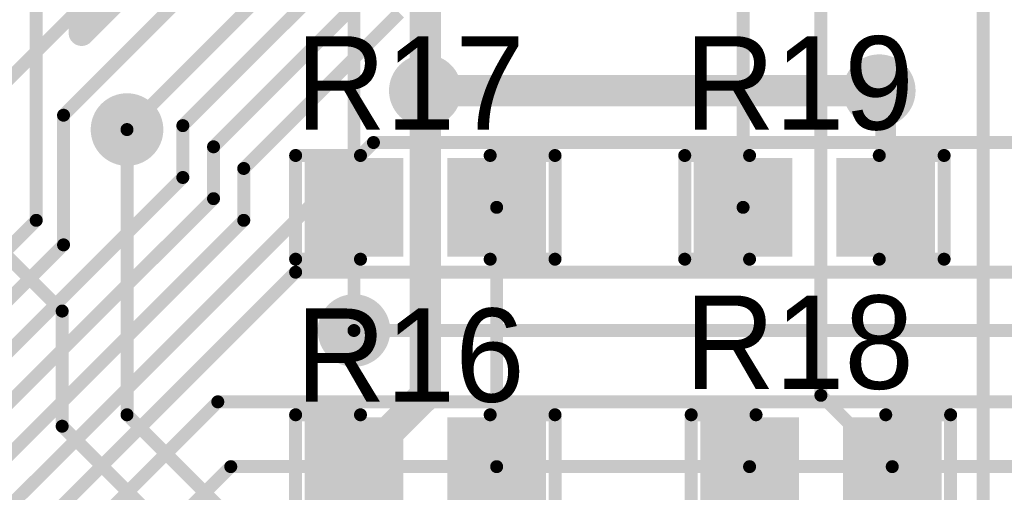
# Model space of a CAD drawing. Extents: x 11.97 to 13.92, y 4.15 to 5.65.
# Tile 45 of 52: x 13.09 to 13.47, y 4.82 to 5. Entities that reach past the tile are written whole.
import ezdxf

# ---------------------------------------------------------------- set-up
doc = ezdxf.new("R2010")
doc.units = 0
doc.layers.get('0').update_dxf_attribs({"linetype": 'CONTINUOUS'})
for name, color, linetype in [('BOTTOMLAYER', 5, 'CONTINUOUS'), ('BOTTOMSOLDER', 6, 'CONTINUOUS'), ('TOPLAYER', 1, 'CONTINUOUS'), ('TOPOVERLAY', 2, 'CONTINUOUS'), ('TOPPASTE', 8, 'CONTINUOUS'), ('TOPSOLDER', 216, 'CONTINUOUS')]:
    doc.layers.add(name, color=color, linetype=linetype)

# ---------------------------------------------------------------- blocks, each defined once
blk = doc.blocks.new('0603R_18')
at = {"layer": 'TOPLAYER'}
for points in [[(-0.0125, 0.015), (-0.0425, 0.015), (-0.0125, -0.015), (-0.0425, -0.015)], [(0.0425, 0.015), (0.0125, 0.015), (0.0425, -0.015), (0.0125, -0.015)]]:
    blk.add_solid(points, dxfattribs=at)
at = {"layer": 'TOPOVERLAY', "const_width": 0.005}
for points in [[(-0.05, -0.02), (-0.05, 0.02)], [(-0.05, 0.02), (-0.025, 0.02)], [(0.025, 0.02), (0.05, 0.02)], [(0.05, -0.02), (0.05, 0.02)], [(-0.05, -0.02), (-0.025, -0.02)], [(0.025, -0.02), (0.05, -0.02)]]:
    blk.add_lwpolyline(points, dxfattribs=at)
at = {"layer": 'TOPOVERLAY', "const_width": 0.0025}
for points in [[(-0.05125, 0.02, 1), (-0.04875, 0.02, 1)], [(-0.05125, 0.02, 1), (-0.04875, 0.02, 1)], [(-0.02625, 0.02, 1), (-0.02375, 0.02, 1)], [(0.02375, 0.02, 1), (0.02625, 0.02, 1)], [(0.04875, 0.02, 1), (0.05125, 0.02, 1)], [(0.04875, 0.02, 1), (0.05125, 0.02, 1)], [(-0.05125, -0.02, 1), (-0.04875, -0.02, 1)], [(-0.05125, -0.02, 1), (-0.04875, -0.02, 1)], [(-0.02625, -0.02, 1), (-0.02375, -0.02, 1)], [(0.02375, -0.02, 1), (0.02625, -0.02, 1)], [(0.04875, -0.02, 1), (0.05125, -0.02, 1)], [(0.04875, -0.02, 1), (0.05125, -0.02, 1)]]:
    blk.add_lwpolyline(points, format="xyb", close=True, dxfattribs=at)
at = {"layer": 'TOPPASTE'}
for points in [[(-0.0125, 0.015), (-0.0425, 0.015), (-0.0125, -0.015), (-0.0425, -0.015)], [(0.0425, 0.015), (0.0125, 0.015), (0.0425, -0.015), (0.0125, -0.015)]]:
    blk.add_solid(points, dxfattribs=at)
at = {"layer": 'TOPSOLDER'}
for points in [[(-0.0085, 0.019), (-0.0465, 0.019), (-0.0085, -0.019), (-0.0465, -0.019)], [(0.0465, 0.019), (0.0085, 0.019), (0.0465, -0.019), (0.0085, -0.019)]]:
    blk.add_solid(points, dxfattribs=at)
blk = doc.blocks.new('0603R_23')
at = {"layer": 'TOPLAYER'}
for points in [[(-0.0125, 0.015), (-0.0425, 0.015), (-0.0125, -0.015), (-0.0425, -0.015)], [(0.0425, 0.015), (0.0125, 0.015), (0.0425, -0.015), (0.0125, -0.015)]]:
    blk.add_solid(points, dxfattribs=at)
at = {"layer": 'TOPOVERLAY', "const_width": 0.005}
for points in [[(-0.05, 0.02), (-0.05, -0.02)], [(-0.025, 0.02), (-0.05, 0.02)], [(0.05, 0.02), (0.025, 0.02)], [(0.05, 0.02), (0.05, -0.02)], [(-0.025, -0.02), (-0.05, -0.02)], [(0.05, -0.02), (0.025, -0.02)]]:
    blk.add_lwpolyline(points, dxfattribs=at)
at = {"layer": 'TOPOVERLAY', "const_width": 0.0025}
for points in [[(-0.05125, 0.02, 1), (-0.04875, 0.02, 1)], [(-0.05125, 0.02, 1), (-0.04875, 0.02, 1)], [(-0.02625, 0.02, 1), (-0.02375, 0.02, 1)], [(0.02375, 0.02, 1), (0.02625, 0.02, 1)], [(0.04875, 0.02, 1), (0.05125, 0.02, 1)], [(0.04875, 0.02, 1), (0.05125, 0.02, 1)], [(-0.05125, -0.02, 1), (-0.04875, -0.02, 1)], [(-0.05125, -0.02, 1), (-0.04875, -0.02, 1)], [(-0.02625, -0.02, 1), (-0.02375, -0.02, 1)], [(0.02375, -0.02, 1), (0.02625, -0.02, 1)], [(0.04875, -0.02, 1), (0.05125, -0.02, 1)], [(0.04875, -0.02, 1), (0.05125, -0.02, 1)]]:
    blk.add_lwpolyline(points, format="xyb", close=True, dxfattribs=at)
at = {"layer": 'TOPPASTE'}
for points in [[(-0.0125, 0.015), (-0.0425, 0.015), (-0.0125, -0.015), (-0.0425, -0.015)], [(0.0425, 0.015), (0.0125, 0.015), (0.0425, -0.015), (0.0125, -0.015)]]:
    blk.add_solid(points, dxfattribs=at)
at = {"layer": 'TOPSOLDER'}
for points in [[(-0.0085, 0.019), (-0.0465, 0.019), (-0.0085, -0.019), (-0.0465, -0.019)], [(0.0465, 0.019), (0.0085, 0.019), (0.0465, -0.019), (0.0085, -0.019)]]:
    blk.add_solid(points, dxfattribs=at)
blk = doc.blocks.new('0603R_27')
at = {"layer": 'TOPLAYER'}
for points in [[(-0.0125, 0.015), (-0.0425, 0.015), (-0.0125, -0.015), (-0.0425, -0.015)], [(0.0425, 0.015), (0.0125, 0.015), (0.0425, -0.015), (0.0125, -0.015)]]:
    blk.add_solid(points, dxfattribs=at)
at = {"layer": 'TOPOVERLAY', "const_width": 0.005}
for points in [[(-0.05, -0.02), (-0.05, 0.02)], [(-0.05, 0.02), (-0.025, 0.02)], [(0.025, 0.02), (0.05, 0.02)], [(0.05, -0.02), (0.05, 0.02)], [(-0.05, -0.02), (-0.025, -0.02)], [(0.025, -0.02), (0.05, -0.02)]]:
    blk.add_lwpolyline(points, dxfattribs=at)
at = {"layer": 'TOPOVERLAY', "const_width": 0.0025}
for points in [[(-0.05125, 0.02, 1), (-0.04875, 0.02, 1)], [(-0.05125, 0.02, 1), (-0.04875, 0.02, 1)], [(-0.02625, 0.02, 1), (-0.02375, 0.02, 1)], [(0.02375, 0.02, 1), (0.02625, 0.02, 1)], [(0.04875, 0.02, 1), (0.05125, 0.02, 1)], [(0.04875, 0.02, 1), (0.05125, 0.02, 1)], [(-0.05125, -0.02, 1), (-0.04875, -0.02, 1)], [(-0.05125, -0.02, 1), (-0.04875, -0.02, 1)], [(-0.02625, -0.02, 1), (-0.02375, -0.02, 1)], [(0.02375, -0.02, 1), (0.02625, -0.02, 1)], [(0.04875, -0.02, 1), (0.05125, -0.02, 1)], [(0.04875, -0.02, 1), (0.05125, -0.02, 1)]]:
    blk.add_lwpolyline(points, format="xyb", close=True, dxfattribs=at)
at = {"layer": 'TOPPASTE'}
for points in [[(-0.0125, 0.015), (-0.0425, 0.015), (-0.0125, -0.015), (-0.0425, -0.015)], [(0.0425, 0.015), (0.0125, 0.015), (0.0425, -0.015), (0.0125, -0.015)]]:
    blk.add_solid(points, dxfattribs=at)
at = {"layer": 'TOPSOLDER'}
for points in [[(-0.0085, 0.019), (-0.0465, 0.019), (-0.0085, -0.019), (-0.0465, -0.019)], [(0.0465, 0.019), (0.0085, 0.019), (0.0465, -0.019), (0.0085, -0.019)]]:
    blk.add_solid(points, dxfattribs=at)
blk = doc.blocks.new('0603R_28')
at = {"layer": 'TOPLAYER'}
for points in [[(-0.0125, 0.015), (-0.0425, 0.015), (-0.0125, -0.015), (-0.0425, -0.015)], [(0.0425, 0.015), (0.0125, 0.015), (0.0425, -0.015), (0.0125, -0.015)]]:
    blk.add_solid(points, dxfattribs=at)
at = {"layer": 'TOPOVERLAY', "const_width": 0.005}
for points in [[(-0.05, -0.02), (-0.05, 0.02)], [(-0.05, 0.02), (-0.025, 0.02)], [(0.025, 0.02), (0.05, 0.02)], [(0.05, -0.02), (0.05, 0.02)], [(-0.05, -0.02), (-0.025, -0.02)], [(0.025, -0.02), (0.05, -0.02)]]:
    blk.add_lwpolyline(points, dxfattribs=at)
at = {"layer": 'TOPOVERLAY', "const_width": 0.0025}
for points in [[(-0.05125, 0.02, 1), (-0.04875, 0.02, 1)], [(-0.05125, 0.02, 1), (-0.04875, 0.02, 1)], [(-0.02625, 0.02, 1), (-0.02375, 0.02, 1)], [(0.02375, 0.02, 1), (0.02625, 0.02, 1)], [(0.04875, 0.02, 1), (0.05125, 0.02, 1)], [(0.04875, 0.02, 1), (0.05125, 0.02, 1)], [(-0.05125, -0.02, 1), (-0.04875, -0.02, 1)], [(-0.05125, -0.02, 1), (-0.04875, -0.02, 1)], [(-0.02625, -0.02, 1), (-0.02375, -0.02, 1)], [(0.02375, -0.02, 1), (0.02625, -0.02, 1)], [(0.04875, -0.02, 1), (0.05125, -0.02, 1)], [(0.04875, -0.02, 1), (0.05125, -0.02, 1)]]:
    blk.add_lwpolyline(points, format="xyb", close=True, dxfattribs=at)
at = {"layer": 'TOPPASTE'}
for points in [[(-0.0125, 0.015), (-0.0425, 0.015), (-0.0125, -0.015), (-0.0425, -0.015)], [(0.0425, 0.015), (0.0125, 0.015), (0.0425, -0.015), (0.0125, -0.015)]]:
    blk.add_solid(points, dxfattribs=at)
at = {"layer": 'TOPSOLDER'}
for points in [[(-0.0085, 0.019), (-0.0465, 0.019), (-0.0085, -0.019), (-0.0465, -0.019)], [(0.0465, 0.019), (0.0085, 0.019), (0.0465, -0.019), (0.0085, -0.019)]]:
    blk.add_solid(points, dxfattribs=at)

msp = doc.modelspace()

# ---------------------------------------------------------------- linework, layer by layer
at = {"layer": 'BOTTOMLAYER'}
for points, const_width in [([(13.1175, 4.992249), (13.269718, 5.144466)], 0.01), ([(13.110527, 4.960527), (13.285, 5.135)], 0.005), ([(13.135, 4.955), (13.25, 5.07)], 0.005), ([(13.156519, 4.956519), (13.25, 5.05)], 0.005), ([(13.168351, 4.948351), (13.25, 5.03)], 0.005), ([(13.1, 4.92), (13.1, 5.02)], 0.005), ([(13.12, 4.994749), (13.12, 5.015251)], 0.01), ([(13.1175, 4.992249), (13.1175, 5.012751)], 0.01), ([(13.1175, 5), (13.125251, 5)], 0.01), ([(13.18, 4.94), (13.24, 5)], 0.005), ([(13.25, 4.97), (13.425, 4.97)], 0.012), ([(13.110527, 4.910527), (13.110527, 4.960527)], 0.005), ([(13.156519, 4.936519), (13.156519, 4.956519)], 0.005), ([(12.925, 4.645), (13.23, 4.95)], 0.005), ([(13.168351, 4.928351), (13.168351, 4.948351)], 0.005), ([(13.23, 4.95), (13.6, 4.95)], 0.005), ([(13.18, 4.92), (13.18, 4.94)], 0.005), ([(12.895, 4.675), (13.156519, 4.936519)], 0.005), ([(12.905, 4.665), (13.168351, 4.928351)], 0.005), ([(12.875, 4.695), (13.1, 4.92)], 0.005), ([(12.915, 4.655), (13.18, 4.92)], 0.005), ([(12.885, 4.685), (13.110527, 4.910527)], 0.005), ([(12.935, 4.635), (13.2, 4.9)], 0.005), ([(13.2, 4.9), (13.55, 4.9)], 0.005), ([(13.2225, 4.8775), (13.4975, 4.8775)], 0.005), ([(12.945, 4.625), (13.17, 4.85)], 0.005), ([(13.17, 4.85), (13.6, 4.85)], 0.005), ([(12.965, 4.615), (13.175, 4.825)], 0.005), ([(13.175, 4.825), (13.525, 4.825)], 0.005)]:
    msp.add_lwpolyline(points, dxfattribs=dict(at, const_width=const_width))
for points, const_width in [([(13.115, 5, 1), (13.12, 5, 1)], 0.005), ([(13.122751, 5, 1), (13.127751, 5, 1)], 0.005), ([(13.1175, 4.994749, 1), (13.1225, 4.994749, 1)], 0.005), ([(13.115, 4.992249, 1), (13.12, 4.992249, 1)], 0.005), ([(13.115, 4.992249, 1), (13.12, 4.992249, 1)], 0.005), ([(13.247, 4.97, 1), (13.253, 4.97, 1)], 0.006), ([(13.422, 4.97, 1), (13.428, 4.97, 1)], 0.006), ([(13.109277, 4.960527, 1), (13.111777, 4.960527, 1)], 0.0025), ([(13.109277, 4.960527, 1), (13.111777, 4.960527, 1)], 0.0025), ([(13.13375, 4.955, 1), (13.13625, 4.955, 1)], 0.0025), ([(13.155269, 4.956519, 1), (13.157769, 4.956519, 1)], 0.0025), ([(13.155269, 4.956519, 1), (13.157769, 4.956519, 1)], 0.0025), ([(13.167101, 4.948351, 1), (13.169601, 4.948351, 1)], 0.0025), ([(13.167101, 4.948351, 1), (13.169601, 4.948351, 1)], 0.0025), ([(13.22875, 4.95, 1), (13.23125, 4.95, 1)], 0.0025), ([(13.22875, 4.95, 1), (13.23125, 4.95, 1)], 0.0025), ([(13.17875, 4.94, 1), (13.18125, 4.94, 1)], 0.0025), ([(13.17875, 4.94, 1), (13.18125, 4.94, 1)], 0.0025), ([(13.155269, 4.936519, 1), (13.157769, 4.936519, 1)], 0.0025), ([(13.155269, 4.936519, 1), (13.157769, 4.936519, 1)], 0.0025), ([(13.167101, 4.928351, 1), (13.169601, 4.928351, 1)], 0.0025), ([(13.167101, 4.928351, 1), (13.169601, 4.928351, 1)], 0.0025), ([(13.09875, 4.92, 1), (13.10125, 4.92, 1)], 0.0025), ([(13.09875, 4.92, 1), (13.10125, 4.92, 1)], 0.0025), ([(13.17875, 4.92, 1), (13.18125, 4.92, 1)], 0.0025), ([(13.17875, 4.92, 1), (13.18125, 4.92, 1)], 0.0025), ([(13.109277, 4.910527, 1), (13.111777, 4.910527, 1)], 0.0025), ([(13.109277, 4.910527, 1), (13.111777, 4.910527, 1)], 0.0025), ([(13.19875, 4.9, 1), (13.20125, 4.9, 1)], 0.0025), ([(13.19875, 4.9, 1), (13.20125, 4.9, 1)], 0.0025), ([(13.22125, 4.8775, 1), (13.22375, 4.8775, 1)], 0.0025), ([(13.16875, 4.85, 1), (13.17125, 4.85, 1)], 0.0025), ([(13.16875, 4.85, 1), (13.17125, 4.85, 1)], 0.0025), ([(13.17375, 4.825, 1), (13.17625, 4.825, 1)], 0.0025), ([(13.17375, 4.825, 1), (13.17625, 4.825, 1)], 0.0025)]:
    msp.add_lwpolyline(points, format="xyb", close=True, dxfattribs=dict(at, const_width=const_width))
at = {"layer": 'BOTTOMSOLDER', "const_width": 0.014}
for points in [[(13.243, 4.97, 1), (13.257, 4.97, 1)], [(13.418, 4.97, 1), (13.432, 4.97, 1)], [(13.128, 4.955, 1), (13.142, 4.955, 1)], [(13.2155, 4.8775, 1), (13.2295, 4.8775, 1)]]:
    msp.add_lwpolyline(points, format="xyb", close=True, dxfattribs=at)
at = {"layer": 'TOPLAYER'}
for points, const_width in [([(13.25, 4.8525), (13.25, 5.325)], 0.012), ([(13.4025, 4.8525), (13.4025, 5.075)], 0.005), ([(13.465, 4.7625), (13.465, 5.075)], 0.005), ([(13.2225, 4.8775), (13.2225, 5.025)], 0.005), ([(13.0675, 4.9525), (13.1375, 5.0225)], 0.005), ([(13.3725, 4.925), (13.3725, 5.0225)], 0.005), ([(13.4275, 4.925), (13.4275, 4.9725)], 0.008), ([(13.135, 4.845), (13.135, 4.955)], 0.005), ([(13.07, 4.925), (13.11, 4.885)], 0.005), ([(13.2775, 4.8025), (13.2775, 4.925)], 0.005), ([(13.11, 4.840592), (13.11, 4.885)], 0.005), ([(13.2225, 4.825), (13.25, 4.8525)], 0.012), ([(13.4025, 4.8525), (13.43, 4.825)], 0.005), ([(13.135, 4.845), (13.18, 4.8)], 0.005), ([(13.11, 4.840592), (13.150296, 4.800296)], 0.005), ([(13.2775, 4.825), (13.375, 4.825)], 0.005)]:
    msp.add_lwpolyline(points, dxfattribs=dict(at, const_width=const_width))
for points, const_width in [([(13.4255, 4.9725, 1), (13.4295, 4.9725, 1)], 0.004), ([(13.13375, 4.955, 1), (13.13625, 4.955, 1)], 0.0025), ([(13.27625, 4.925, 1), (13.27875, 4.925, 1)], 0.0025), ([(13.37125, 4.925, 1), (13.37375, 4.925, 1)], 0.0025), ([(13.4255, 4.925, 1), (13.4295, 4.925, 1)], 0.004), ([(13.10875, 4.885, 1), (13.11125, 4.885, 1)], 0.0025), ([(13.10875, 4.885, 1), (13.11125, 4.885, 1)], 0.0025), ([(13.22125, 4.8775, 1), (13.22375, 4.8775, 1)], 0.0025), ([(13.247, 4.8525, 1), (13.253, 4.8525, 1)], 0.006), ([(13.247, 4.8525, 1), (13.253, 4.8525, 1)], 0.006), ([(13.40125, 4.8525, 1), (13.40375, 4.8525, 1)], 0.0025), ([(13.40125, 4.8525, 1), (13.40375, 4.8525, 1)], 0.0025), ([(13.13375, 4.845, 1), (13.13625, 4.845, 1)], 0.0025), ([(13.13375, 4.845, 1), (13.13625, 4.845, 1)], 0.0025), ([(13.10875, 4.840592, 1), (13.11125, 4.840592, 1)], 0.0025), ([(13.10875, 4.840592, 1), (13.11125, 4.840592, 1)], 0.0025), ([(13.2195, 4.825, 1), (13.2255, 4.825, 1)], 0.006), ([(13.27625, 4.825, 1), (13.27875, 4.825, 1)], 0.0025), ([(13.37375, 4.825, 1), (13.37625, 4.825, 1)], 0.0025), ([(13.42875, 4.825, 1), (13.43125, 4.825, 1)], 0.0025)]:
    msp.add_lwpolyline(points, format="xyb", close=True, dxfattribs=dict(at, const_width=const_width))
at = {"layer": 'TOPSOLDER', "const_width": 0.014}
for points in [[(13.243, 4.97, 1), (13.257, 4.97, 1)], [(13.418, 4.97, 1), (13.432, 4.97, 1)], [(13.128, 4.955, 1), (13.142, 4.955, 1)], [(13.2155, 4.8775, 1), (13.2295, 4.8775, 1)]]:
    msp.add_lwpolyline(points, format="xyb", close=True, dxfattribs=at)

# ---------------------------------------------------------------- block references
for name, p, rotation in [('0603R_28', (13.25, 4.925), 360), ('0603R_23', (13.4, 4.925), 180)]:
    msp.add_blockref(name, p, dxfattribs=dict(rotation=rotation))
for name, p in [('0603R_27', (13.25, 4.825)), ('0603R_18', (13.4025, 4.825))]:
    msp.add_blockref(name, p)

# ---------------------------------------------------------------- texts
at = {"layer": 'TOPOVERLAY'}
for s, p in [('R19', (13.35, 4.955)), ('R17', (13.2, 4.955)), ('R18', (13.35, 4.855)), ('R16', (13.2, 4.85))]:
    msp.add_text(s, height=0.036, dxfattribs=at).set_placement(p)

doc.saveas('drawing.dxf')
